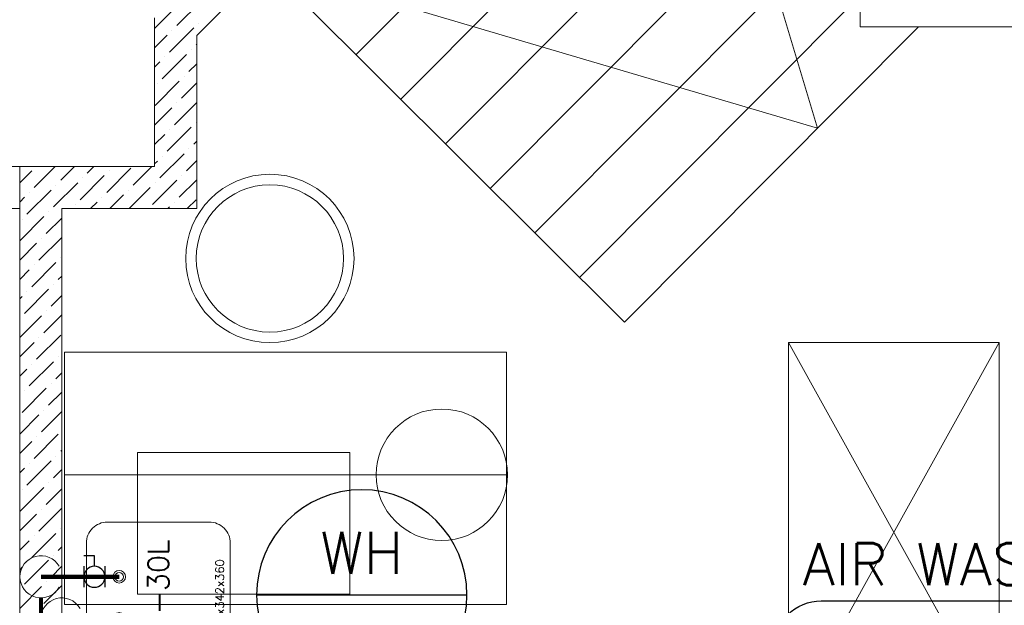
# Model space of a CAD drawing. Header units: millimetres. Extents: x -1747 to 60076, y -13777 to 14438.
# Tile 17 of 29: x 9805 to 12144, y 2028 to 3419. Entities that reach past the tile are written whole.
import ezdxf
from ezdxf.enums import TextEntityAlignment as Align

# ---------------------------------------------------------------- set-up
doc = ezdxf.new("R2010")
doc.units = ezdxf.units.MM
doc.header["$MEASUREMENT"] = 0
for name, color, linetype, lineweight, true_color in [('FLOOR LAYOUT', 9, 'Continuous', 0, 0x808080), ('PLUMBIMG-WS-EQP', 30, 'Continuous', 0, 0xff7f00), ('PLUMBING-WS-CW-PIPE', 5, 'Continuous', 0, 0x0000ff), ('PLUMBING-WS-HWS-PIPE', 1, 'Continuous', 0, 0xff0000)]:
    doc.layers.add(name, color=color, linetype=linetype, lineweight=lineweight, true_color=true_color)
for name, color, linetype in [('PLUMBING-DW-EQP-TAG', 7, 'Continuous'), ('PLUMBING-DW-TR-LVL-TAG', 7, 'Continuous'), ('PLUMBING_EXISTING_WS_EQP', 7, 'Continuous'), ('TAG', 7, 'Continuous')]:
    doc.layers.add(name, color=color, linetype=linetype)
doc.styles.add('ROMANS-100', font='romans.shx')
doc.styles.get("Standard").update_dxf_attribs({"font": 'romans.shx'})

# ---------------------------------------------------------------- blocks, each defined once
blk = doc.blocks.new('WMESWH-15LTRS')
at = {"layer": 'PLUMBIMG-WS-EQP', "lineweight": 0}
blk.add_lwpolyline([(-130, 0), (130, 0, -0.414214), (180, -50), (180, -292, -0.414214), (130, -342), (-130, -342, -0.414214), (-180, -292), (-180, -50, -0.414214)], format="xyb", close=True, dxfattribs=at)
at = {"layer": 'PLUMBIMG-WS-EQP', "color": 1, "lineweight": 0, "true_color": 0xff0000}
for radius in [15, 10]:
    blk.add_circle((-50, -78), radius, dxfattribs=at)
at = {"layer": 'PLUMBIMG-WS-EQP', "color": 5, "lineweight": 0, "true_color": 0x0000ff}
for radius in [15, 10]:
    blk.add_circle((50, -78), radius, dxfattribs=at)
at = {"layer": 'PLUMBIMG-WS-EQP', "lineweight": 0, "char_height": 50, "attachment_point": 5}
for s, width, insert in [('WH-30L', 101.296, (0, -171)), ('{\\H0.4x;360x342x360}', 166.953, (0, -317))]:
    blk.add_mtext_dynamic_manual_height_columns(s, width=width, gutter_width=0.247, heights=[0], dxfattribs=dict(at, insert=insert))
blk = doc.blocks.new('PLUMBING-EQP-TAG')
at = {"layer": 'PLUMBING-DW-EQP-TAG'}
blk.add_line((-250, 0), (250, 0), dxfattribs=at)
blk.add_circle((0, 0), 250, dxfattribs=at)
blk.add_attdef('EQP-NAME', text='', height=100, dxfattribs=at).set_placement((0, 100), align=Align.MIDDLE)
blk.add_attdef('EQP-NUM', text='', height=100, dxfattribs=at).set_placement((0, -125), align=Align.MIDDLE_CENTER)
blk = doc.blocks.new('WS-BV')
at = {"layer": 'PLUMBING_EXISTING_WS_EQP', "color": 0}
for p, q in [((-50, 50), (-50, -50)), ((50, 50), (50, -50))]:
    blk.add_line(p, q, dxfattribs=at)
blk.add_lwpolyline([(0, 50), (0, 100), (50, 100)], dxfattribs=at)
blk.add_circle((0, 0), 50, dxfattribs=at)
blk = doc.blocks.new('FLOOR PLAN')
at = {"layer": 'FLOOR LAYOUT'}
for p, q in [((11700.4, 3161.1), (11309.7, 4468.5)), ((10604.3, 3335.8), (11521.5, 4257.3)), ((10710.5, 3229.9), (11627.8, 4151.4)), ((10816.8, 3124), (11734, 4045.4)), ((11802, 3402), (11802, 3977.6)), ((10923, 3018.1), (11802, 3901.1)), ((11029.3, 2912.2), (11802, 3688.4)), ((10225.7, 3381.6), (10391.8, 3547.6)), ((10391.8, 3547.6), (11241.8, 2700.3)), ((10391.9, 3547.5), (11700.4, 3161.1)), ((11135.5, 2806.3), (11802, 3475.8)), ((10125.7, 3398.2), (10172.6, 3445.1)), ((10178.3, 3404.9), (10235.8, 3462.3)), ((10125.7, 3423), (10125.7, 3070)), ((10125.7, 3423), (10125.7, 3070)), ((10161.1, 3341.7), (10218.5, 3399.1)), ((10166.8, 3393.4), (10166.8, 3393.4)), ((10230, 3410.6), (10230, 3410.6)), ((11241.8, 2700.3), (11940.3, 3402)), ((12361.4, 3402), (11802, 3402)), ((10125.7, 3352.2), (10155.3, 3381.9)), ((10225.7, 3070), (10225.7, 3381.6)), ((10212.8, 3347.4), (10212.8, 3347.4)), ((10224.3, 3358.9), (10225.7, 3360.3)), ((10143.9, 3278.5), (10201.3, 3335.9)), ((10149.6, 3330.2), (10149.6, 3330.2)), ((10225.7, 3323), (10225.7, 2970)), ((10125.7, 3306.3), (10138.1, 3318.7)), ((10207, 3295.7), (10225.7, 3314.3)), ((10195.6, 3284.2), (10195.6, 3284.2)), ((10126.6, 3215.3), (10184.1, 3272.7)), ((10132.4, 3267), (10132.4, 3267)), ((10189.8, 3232.5), (10225.7, 3268.4)), ((10125.7, 3168.4), (10166.8, 3209.5)), ((10172.6, 3169.3), (10225.7, 3222.4)), ((10178.3, 3221), (10178.3, 3221)), ((10155.3, 3106.1), (10212.8, 3163.6)), ((10224.3, 3175), (10224.3, 3175)), ((10125.7, 3122.4), (10149.6, 3146.3)), ((10161.1, 3157.8), (10161.1, 3157.8)), ((10207, 3111.8), (10207, 3111.8)), ((10218.5, 3123.3), (10225.7, 3130.5)), ((10138.1, 3042.9), (10195.6, 3100.4)), ((10143.9, 3094.6), (10143.9, 3094.6)), ((9805, 3070), (6190, 3070)), ((9805, 3070), (9805, 200)), ((10125.7, 3070), (9805, 3070)), ((9805, 3070), (9805, 200)), ((9805, 3070), (10125.7, 3070)), ((9839.4, 3019.9), (9889.4, 3070)), ((9902.6, 3037.2), (9935.4, 3070)), ((9965.7, 3054.4), (9981.4, 3070)), ((10011.7, 3008.4), (10069.2, 3065.9)), ((10074.9, 3025.7), (10119.2, 3070)), ((10125.7, 3076.5), (10132.4, 3083.1)), ((10201.3, 3060.1), (10225.7, 3084.5)), ((10225.7, 2970), (10225.7, 3070)), ((9805, 3031.5), (9833.6, 3060.1)), ((9948.5, 2991.2), (10006, 3048.6)), ((9954.3, 3042.9), (9954.3, 3042.9)), ((10017.5, 3060.1), (10017.5, 3060.1)), ((10189.8, 3048.6), (10189.8, 3048.6)), ((9885.3, 2974), (9942.8, 3031.4)), ((9891.1, 3025.7), (9891.1, 3025.7)), ((10065.2, 2970), (10115.1, 3019.9)), ((10120.9, 2979.7), (10178.3, 3037.2)), ((10126.6, 3031.4), (10126.6, 3031.4)), ((10184.1, 2996.9), (10225.7, 3038.6)), ((9805, 2985.6), (9816.4, 2996.9)), ((9822.1, 2956.7), (9879.6, 3014.2)), ((9827.9, 3008.4), (9827.9, 3008.4)), ((10000.2, 2996.9), (10000.2, 2996.9)), ((10019.2, 2970), (10051.9, 3002.7)), ((10063.4, 3014.2), (10063.4, 3014.2)), ((9937, 2979.7), (9937, 2979.7)), ((9973.3, 2970), (9988.7, 2985.4)), ((10157.1, 2970), (10161.1, 2974)), ((10172.6, 2985.4), (10172.6, 2985.4)), ((10203.1, 2970), (10224.3, 2991.2)), ((9805, 2970), (6090, 2970)), ((9805, 2893.6), (9862.3, 2951)), ((9873.8, 2962.5), (9873.8, 2962.5)), ((9905, 2970), (9905, 200)), ((9905, 200), (9905, 2970)), ((9905, 2970), (10225.7, 2970)), ((9905, 2970), (10225.7, 2970)), ((9810.6, 2945.2), (9810.6, 2945.2)), ((9868.1, 2910.8), (9905, 2947.7)), ((9850.8, 2847.6), (9905, 2901.7)), ((9805, 2847.7), (9845.1, 2887.8)), ((9856.6, 2899.3), (9856.6, 2899.3)), ((9833.6, 2784.4), (9891.1, 2841.8)), ((9839.4, 2836.1), (9839.4, 2836.1)), ((9902.6, 2853.3), (9902.6, 2853.3)), ((9805, 2801.7), (9827.9, 2824.6)), ((9896.8, 2801.6), (9905, 2809.8)), ((9885.3, 2790.1), (9885.3, 2790.1)), ((9805, 2755.8), (9810.6, 2761.4)), ((9816.4, 2721.2), (9873.8, 2778.6)), ((9822.1, 2772.9), (9822.1, 2772.9)), ((9879.6, 2738.4), (9905, 2763.8)), ((9805, 2663.8), (9856.6, 2715.4)), ((9862.3, 2675.2), (9905, 2717.9)), ((9868.1, 2726.9), (9868.1, 2726.9)), ((9845.1, 2612), (9902.6, 2669.5)), ((9805, 2617.9), (9839.4, 2652.2)), ((9850.8, 2663.7), (9850.8, 2663.7)), ((12132, 2651.9), (11632, 2651.9)), ((11632, 2651.9), (11632, 1751.9)), ((12132, 1751.9), (11632, 2651.9)), ((12132, 2651.9), (11632, 1751.9)), ((12132, 1751.9), (12132, 2651.9)), ((10961.4, 2629), (9911.4, 2629)), ((9911.4, 2629), (9911.4, 2029.4)), ((10961.4, 2629), (9911.4, 2629)), ((9911.4, 2629), (9911.4, 2029.4)), ((10961.4, 2029.4), (10961.4, 2629)), ((10961.4, 2029.4), (10961.4, 2629)), ((9827.9, 2548.8), (9885.3, 2606.3)), ((9833.6, 2600.5), (9833.6, 2600.5)), ((9896.8, 2617.8), (9896.8, 2617.8)), ((9805, 2571.9), (9822.1, 2589)), ((9891.1, 2566), (9905, 2580)), ((9879.6, 2554.6), (9879.6, 2554.6)), ((9810.6, 2485.6), (9868.1, 2543.1)), ((9816.4, 2537.3), (9816.4, 2537.3)), ((9873.8, 2502.8), (9905, 2534)), ((9856.6, 2439.7), (9905, 2488.1)), ((9862.3, 2491.4), (9862.3, 2491.4)), ((9805, 2434), (9850.8, 2479.9)), ((9839.4, 2376.5), (9896.8, 2433.9)), ((9805, 2388.1), (9833.6, 2416.7)), ((9845.1, 2428.2), (9845.1, 2428.2)), ((9902.6, 2393.7), (9905, 2396.1)), ((10085.1, 2054), (10085.1, 2391)), ((10085.1, 2391), (10589.1, 2391)), ((10589.1, 2391), (10589.1, 2054)), ((9822.1, 2313.3), (9879.6, 2370.7)), ((9827.9, 2365), (9827.9, 2365)), ((9891.1, 2382.2), (9891.1, 2382.2)), ((9805, 2342.1), (9816.4, 2353.5)), ((9885.3, 2330.5), (9905, 2350.2)), ((9873.8, 2319), (9873.8, 2319)), ((9911.4, 2029.4), (9911.4, 2337.7)), ((9911.4, 2337.7), (10651.9, 2337.7)), ((9911.4, 2029.4), (9911.4, 2337.7)), ((9911.4, 2337.7), (10651.9, 2337.7)), ((10651.9, 2337.7), (10961.4, 2337.7)), ((10964.2, 2337.7), (10961.4, 2337.7)), ((10961.4, 2337.7), (10961.4, 2029.4)), ((10961.4, 2337.7), (10961.4, 2029.4)), ((9805, 2250.2), (9862.3, 2307.5)), ((9810.6, 2301.8), (9810.6, 2301.8)), ((9868.1, 2267.3), (9905, 2304.2)), ((9850.8, 2204.1), (9905, 2258.3)), ((9856.6, 2255.8), (9856.6, 2255.8)), ((9805, 2204.2), (9845.1, 2244.3)), ((9902.6, 2209.8), (9902.6, 2209.8)), ((9805, 2158.3), (9827.9, 2181.1)), ((9833.6, 2140.9), (9891.1, 2198.4)), ((9839.4, 2192.6), (9839.4, 2192.6)), ((9896.8, 2158.1), (9905, 2166.3)), ((9816.4, 2077.7), (9873.8, 2135.2)), ((9822.1, 2129.4), (9822.1, 2129.4)), ((9885.3, 2146.6), (9885.3, 2146.6)), ((9805, 2112.3), (9810.6, 2117.9)), ((9879.6, 2094.9), (9905, 2120.4)), ((9868.1, 2083.4), (9868.1, 2083.4)), ((9805, 2020.4), (9856.6, 2072)), ((9862.3, 2031.7), (9905, 2074.4)), ((10589.1, 2054), (10085.1, 2054)), ((9911.4, 2029.4), (10961.4, 2029.4)), ((10961.4, 2029.4), (9911.4, 2029.4)), ((9911.4, 2029.4), (10961.4, 2029.4)), ((10961.4, 2029.4), (9911.4, 2029.4))]:
    blk.add_line(p, q, dxfattribs=at)
for centre, radius in [((10399.4, 2851.6), 200), ((10399.4, 2851.6), 175), ((10808, 2337.7), 156.2)]:
    blk.add_circle(centre, radius, dxfattribs=at)
blk = doc.blocks.new('PLUMB-WS-WS-TAG')
at = {"layer": 'PLUMBING-DW-TR-LVL-TAG'}
blk.add_lwpolyline([(112.5, 112.5), (1687.5, 112.5, -0.414214), (1800, 0, -0.414214), (1687.5, -112.5), (112.5, -112.5, -0.414214), (0, 0), (0, 0, -0.414214)], format="xyb", close=True, dxfattribs=at)
at = {"layer": 'PLUMBING-DW-TR-LVL-TAG', "char_height": 100, "attachment_point": 4}
for s, width, insert in [('{\\Fromans|c0;@}', 115.286, (112.5, 0)), ('{\\Fromans|c0;MM AFFL}', 662.905, (912.5, 0)), ('mm %%C C/W STOP COCK', 1987.152, (300, -200))]:
    blk.add_mtext_dynamic_manual_height_columns(s, width=width, gutter_width=3324.7, heights=[0], dxfattribs=dict(at, insert=insert))
at = {"layer": 'PLUMBING-DW-TR-LVL-TAG', "style": 'ROMANS-100'}
for tag, p in [('PLUM-DR-EQP', (0, 200)), ('PLUM-DR-PSIZE', (0, -200))]:
    blk.add_attdef(tag, text='', height=100, dxfattribs=at).set_placement(p, align=Align.MIDDLE_LEFT)
blk.add_attdef('PLUM-PIPE-LVL', text='', height=100, dxfattribs=at).set_placement((512.5, 0), align=Align.MIDDLE_CENTER)

msp = doc.modelspace()

# ---------------------------------------------------------------- linework, layer by layer
at = {"layer": 'PLUMBING-WS-CW-PIPE', "const_width": 10}
for points in [[(10041.5, 2095.4), (9855.6, 2095.4)], [(9855.6, 1745.7), (9855.6, 2045.4)]]:
    msp.add_lwpolyline(points, dxfattribs=at)
at = {"layer": 'PLUMBING-WS-CW-PIPE'}
msp.add_arc((9855.6, 2095.4), 50, 30, 330, dxfattribs=at)
at = {"layer": 'PLUMBING-WS-HWS-PIPE', "ltscale": 0.1}
msp.add_arc((9905, 1995.4), 50, 30, 330, dxfattribs=at)

# ---------------------------------------------------------------- block references
at = {"layer": 'FLOOR LAYOUT'}
msp.add_blockref('FLOOR PLAN', (0, 0), dxfattribs=at)
at = {"layer": 'PLUMBIMG-WS-EQP', "rotation": 89.99999999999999}
msp.add_blockref('WMESWH-15LTRS', (9963.4, 2045.4), dxfattribs=at)
at = {"layer": 'PLUMBING-DW-EQP-TAG'}
ref = msp.add_blockref('PLUMBING-EQP-TAG', (10617.8, 2052.1), dxfattribs=dict(at, xscale=-1))
ref.add_attrib('EQP-NUM', '01', dxfattribs={"height": 100}).set_placement((10611.3, 1927.1), align=Align.MIDDLE_CENTER)
ref.add_attrib('EQP-NAME', 'WH', dxfattribs={"height": 100}).set_placement((10617.8, 2152.1), align=Align.MIDDLE)
at = {"layer": 'PLUMBING_EXISTING_WS_EQP', "xscale": -0.5, "yscale": 0.5, "zscale": 0.5}
msp.add_blockref('WS-BV', (9982.5, 2095.4), dxfattribs=at)
at = {"layer": 'TAG'}
msp.add_blockref('PLUMB-WS-WS-TAG', (11596.8, 1925.6), dxfattribs=at).add_auto_attribs({'PLUM-PIPE-LVL': '4000', 'PLUM-DR-PSIZE': '20', 'PLUM-DR-EQP': ' AIR WASHER'})

doc.saveas('drawing.dxf')
